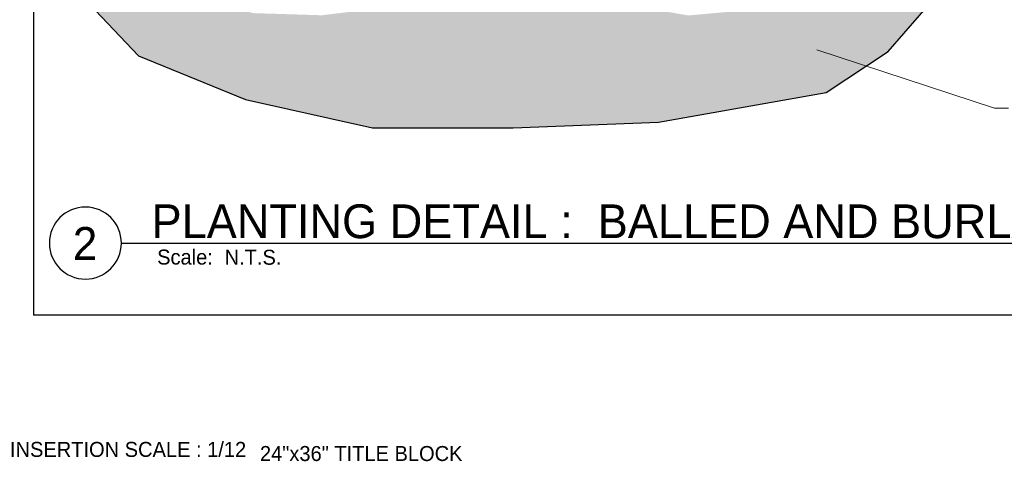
# Paper-space layout '113851PD001' of a CAD drawing. Header units: feet. Extents: x -1 to 187, y -1 to 115.
# Tile 22 of 32: x 11.42 to 18.26, y 12.26 to 15.32. Entities that reach past the tile are written whole.
import ezdxf
from ezdxf.enums import TextEntityAlignment as Align

# ---------------------------------------------------------------- set-up
doc = ezdxf.new("R2010")
doc.units = ezdxf.units.FT
doc.header["$MEASUREMENT"] = 0
for name, color, linetype, plot in [('MA_Defpoints - soil edge guideline', 60, 'Continuous', False), ('MA_Detail - frame', 92, 'Continuous', False), ('MA_Detail - guideline_text', 3, 'Continuous', False)]:
    doc.layers.add(name, color=color, linetype=linetype, plot=plot)
doc.layers.add('MA_Detail - earth_disturbed_hatch', color=251, linetype='Continuous')
doc.layers.add('MA_Detail - title', color=7, linetype='Continuous')
doc.layers.add('MA_Detail - text - label', color=7, linetype='Continuous', lineweight=9)
doc.styles.add('MA - 1 inch detail', font='GOTHIC.TTF', dxfattribs={"height": 1.25})
doc.styles.add('MA - 1-2 inch text', font='GOTHIC.TTF', dxfattribs={"height": 2.5})
doc.styles.add('MA detail number', font='GOTHIC.TTF')

psp = doc.layouts.new('113851PD001')

# ---------------------------------------------------------------- hatches: boundary and pattern name
at = {"layer": 'MA_Detail - earth_disturbed_hatch', "ltscale": 2}
h = psp.add_hatch(dxfattribs=at)
h.set_pattern_fill('EARTH', color=256, scale=4, angle=-90, style=0)
h.set_pattern_definition([(270, (11.87445, 13.77367), (0.0833333, -0.0833333), [0.0833333, -0.0833333]), (270, (11.9057, 13.77367), (0.0833333, -0.0833333), [0.0833333, -0.0833333]), (270, (11.93695, 13.77367), (0.0833333, -0.0833333), [0.0833333, -0.0833333]), (360, (11.94736, 13.763256), (0.0833333, 0.0833333), [0.0833333, -0.0833333]), (360, (11.94736, 13.732006), (0.0833333, 0.0833333), [0.0833333, -0.0833333]), (360, (11.94736, 13.700756), (0.0833333, 0.0833333), [0.0833333, -0.0833333])])
h.paths.add_polyline_path([(11.5141, 16.5625), (11.5141, 16.2227), (11.6448, 15.7082), (12.2432, 15.074), (12.9873, 14.7708), (13.8684, 14.5751), (14.8474, 14.5751), (15.8558, 14.6142), (17.0208, 14.8197), (17.4516, 15.1034), (17.8334, 15.5436), (18.1663, 16.0132), (18.211, 16.4576), (17.884, 16.4815), (17.827, 16.2288), (17.7405, 15.996), (17.5654, 15.7713), (17.1709, 15.5455), (16.5968, 15.4026), (16.0627, 15.3542), (15.745, 15.4102), (15.4856, 15.5225), (15.2839, 15.5715), (14.9567, 15.5954), (14.6642, 15.5974), (14.4055, 15.5312), (14.1933, 15.4371), (13.5163, 15.3556), (13.041, 15.3705), (12.5049, 15.5018), (12.2184, 15.7543), (12.062, 16.1487), (11.9846, 16.5444), (11.5931, 16.5631)])

# ---------------------------------------------------------------- linework, layer by layer
at = {"layer": 'MA_Defpoints - soil edge guideline'}
for p, q in [((11.6448, 15.7082, 801.9226), (12.2432, 15.074, 801.9226)), ((17.4516, 15.1034, 801.9226), (17.8334, 15.5436, 801.9226)), ((12.2432, 15.074, 801.9226), (12.9873, 14.7708, 801.9226)), ((17.0208, 14.8197, 801.9226), (17.4516, 15.1034, 801.9226)), ((15.8558, 14.6142, 801.9226), (17.0208, 14.8197, 801.9226)), ((12.9873, 14.7708, 801.9226), (13.8684, 14.5751, 801.9226)), ((13.8684, 14.5751, 801.9226), (14.8474, 14.5751, 801.9226)), ((14.8474, 14.5751, 801.9226), (15.8558, 14.6142, 801.9226))]:
    psp.add_line(p, q, dxfattribs=at)
at = {"layer": 'MA_Detail - frame'}
for p in [(11.5141, 20.3987), (21.6244, 13.2737)]:
    psp.add_line(p, (11.5141, 13.2737), dxfattribs=at)
at = {"layer": 'MA_Detail - guideline_text'}
for p, q in [((11.6448, 15.7082, -487.2963), (12.2432, 15.074, -487.2963)), ((17.4516, 15.1034, -487.2963), (17.8334, 15.5436, -487.2963)), ((12.2432, 15.074, -487.2963), (12.9873, 14.7708, -487.2963)), ((17.0208, 14.8197, -487.2963), (17.4516, 15.1034, -487.2963)), ((15.8558, 14.6142, -487.2963), (17.0208, 14.8197, -487.2963)), ((12.9873, 14.7708, -487.2963), (13.8684, 14.5751, -487.2963)), ((13.8684, 14.5751, -487.2963), (14.8474, 14.5751, -487.2963)), ((14.8474, 14.5751, -487.2963), (15.8558, 14.6142, -487.2963))]:
    psp.add_line(p, q, dxfattribs=at)
at = {"layer": 'MA_Detail - text - label'}
for p, q in [((16.9565, 15.1159), (18.1898, 14.7096)), ((18.1898, 14.7096), (18.2876, 14.7096))]:
    psp.add_line(p, q, dxfattribs=at)
psp.add_solid([(16.95, 15.0961), (16.8378, 15.155), (16.963, 15.1357)], dxfattribs=at)
at = {"layer": 'MA_Detail - title'}
psp.add_line((12.1244, 13.7737), (20.3546, 13.7737), dxfattribs=at)
psp.add_ellipse((11.8744, 13.7737), major_axis=(0.1768, 0.1768), ratio=1, start_param=5.497787, end_param=11.780972, dxfattribs=at)

# ---------------------------------------------------------------- texts
at = {"layer": 'MA_Detail - frame', "style": 'MA - 1 inch detail'}
psp.add_text('INSERTION SCALE : 1/12', height=0.104167, dxfattribs=at).set_placement((12.9917, 12.2578), align=Align.BOTTOM_RIGHT)
psp.add_text('24"x36" TITLE BLOCK', height=0.104167, dxfattribs=at).set_placement((13.0874, 12.2604))
at = {"layer": 'MA_Detail - text - label'}
for s, height, style, p in [('PLANTING DETAIL :  BALLED AND BURLAPPED SHRUB', 0.234375, 'MA - 1-2 inch text', (12.3343, 13.808)), ('2', 0.2287, 'MA detail number', (11.7873, 13.6564)), ('Scale: ', 0.10417, 'MA - 1-2 inch text', (12.3731, 13.6246)), ('N.T.S.', 0.10417, 'MA - 1-2 inch text', (12.8419, 13.6233))]:
    psp.add_text(s, height=height, dxfattribs=dict(at, style=style)).set_placement(p)

doc.saveas('drawing.dxf')
